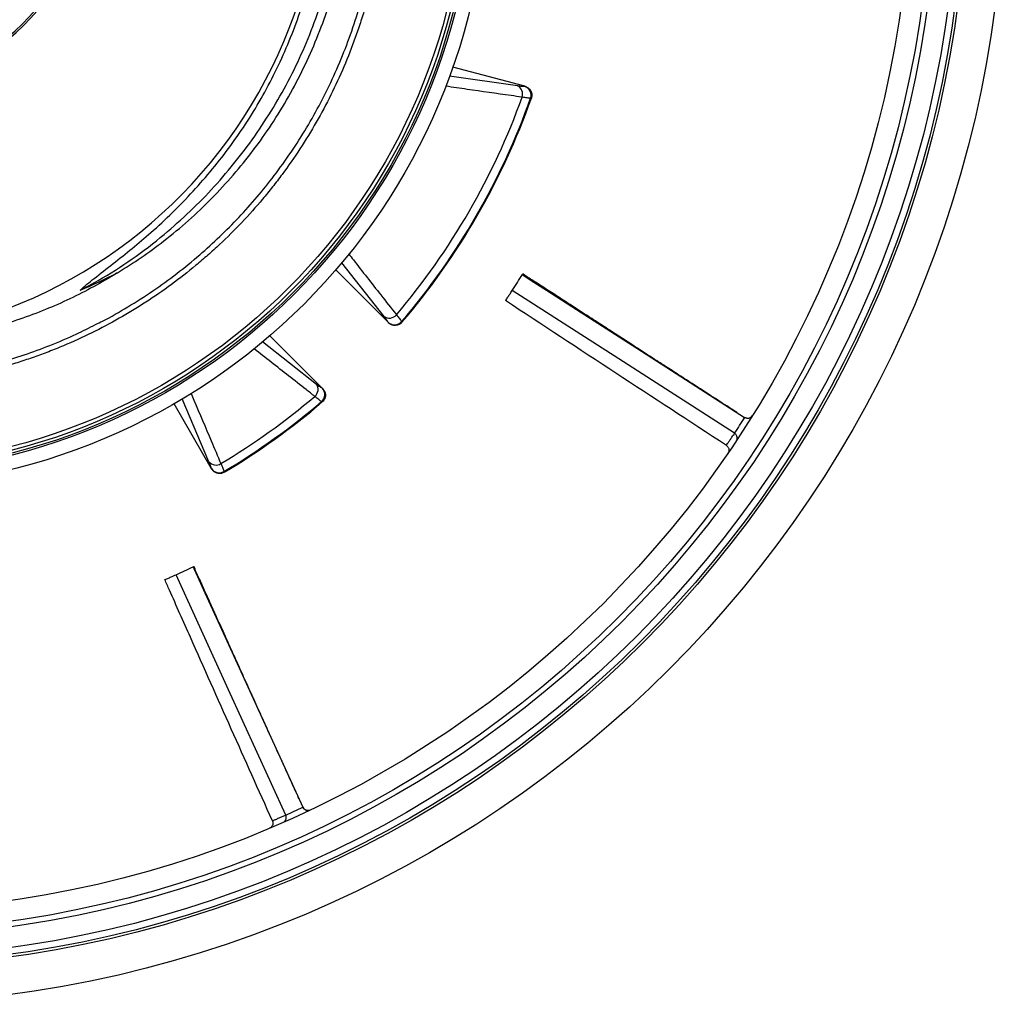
# Model space of a CAD drawing. Header units: millimetres. Extents: x 1308 to 2538, y 1294 to 2524.
# Tile 8 of 13: x 2008 to 2538, y 1294 to 1823. Entities that reach past the tile are written whole.
import ezdxf

# ---------------------------------------------------------------- set-up
doc = ezdxf.new("R2010")
doc.units = ezdxf.units.MM

msp = doc.modelspace()

# ---------------------------------------------------------------- linework, layer by layer
at = {"color": 7, "linetype": 'Continuous', "lineweight": 25}
for p, q in [((2279.86, 1787.32), (2241.22, 1797.67)), ((2279.75, 1787.31), (2279.86, 1787.32)), ((2283.4, 1780.91), (2282.98, 1780.9)), ((2178.26, 1688.61), (2206.54, 1660.33)), ((2206.54, 1660.33), (2206.49, 1660.43)), ((2213.67, 1660.83), (2213.86, 1660.47)), ((2171.19, 1624.97), (2142.9, 1653.26)), ((2171.09, 1625.03), (2171.19, 1624.97)), ((2111.46, 1581.8), (2091.34, 1616.65)), ((2171.05, 1617.65), (2170.68, 1617.85)), ((2111.46, 1581.8), (2111.43, 1581.91)), ((2118.2, 1580.28), (2118.29, 1579.88))]:
    msp.add_line(p, q, dxfattribs=at)
at = {"color": 1, "linetype": 'Continuous', "lineweight": 25}
for p, q in [((2239.36, 1792.95), (2275.87, 1787.66)), ((2204.26, 1663.61), (2181.51, 1692.47)), ((2138.95, 1650.08), (2167.91, 1627.26)), ((2110.12, 1585.51), (2095.67, 1619.31))]:
    msp.add_line(p, q, dxfattribs=at)
at = {"color": 7, "linetype": 'Continuous', "lineweight": 25, "flags": 128}
for points in [[(2278.59, 1686.08), (2279.31, 1685.62), (2283.36, 1683.02), (2291.46, 1677.81), (2307.65, 1667.41), (2340.04, 1646.6), (2398.03, 1609.33)], [(2392.57, 1600.83), (2330.37, 1640.8), (2273.13, 1677.59)], [(2151.39, 1395.65), (2120.68, 1462.9), (2092.41, 1524.79)], [(2101.6, 1528.99), (2101.96, 1528.21), (2103.95, 1523.83), (2107.95, 1515.08), (2115.95, 1497.57), (2131.94, 1462.55), (2160.58, 1399.84)]]:
    msp.add_lwpolyline(points, dxfattribs=at)
at = {"color": 7, "linetype": 'Continuous', "lineweight": 25}
for radius in [615, 595, 593.6, 590.07, 579, 576, 565, 337.5, 330, 329, 327.5, 325.5]:
    msp.add_circle((1922.59, 1908.93), radius, dxfattribs=at)
for centre, radius, start, end in [((1922.59, 1908.93), 125, 279.2069, 80.7931), ((1922.59, 1908.93), 124, 279.2818, 80.7182), ((1908.01, 1913.53), 263, 277.6513, 23.3134), ((2273.74, 1783.19), 4.95, 339.8712, 64.5111), ((2278.2, 1782.51), 5.05, 341.372, 72.0938), ((1922.59, 1908.93), 377.94, 319.7071, 340.2929), ((1922.59, 1908.93), 382.46, 319.5579, 340.4421), ((1922.59, 1908.93), 382.85, 319.5357, 340.4643), ((1922.59, 1908.93), 420, 326.577, 327.9548), ((2207.06, 1667.69), 4.95, 235.4879, 320.1297), ((2209.88, 1664.17), 5.05, 227.9062, 318.6282), ((2163.83, 1624.46), 4.95, 309.8703, 34.5121), ((2167.35, 1621.64), 5.05, 311.3718, 42.0938), ((1922.59, 1908.93), 377.94, 300.8708, 310.2929), ((1922.59, 1908.93), 382.46, 300.7604, 310.4421), ((1922.59, 1908.93), 382.85, 300.7421, 310.4643), ((1922.59, 1908.93), 562, 326.7528, 327.7825), ((2399.69, 1611.9), 3, 237.3491, 328.0906), ((2113.88, 1588.66), 4.9, 219.9973, 302.5357), ((2115.67, 1584.63), 5.04, 212.7473, 300.1248), ((1922.59, 1908.93), 420, 293.8497, 295.2276), ((1922.59, 1908.93), 562, 294.0255, 295.0552), ((2163.36, 1401.12), 3, 204.6239, 295.3616)]:
    msp.add_arc(centre, radius, start, end, dxfattribs=at)
msp.add_ellipse((1908.01, 2009.92), major_axis=(0, 359.73), ratio=0.963433, start_param=3.53523, end_param=3.598839, dxfattribs=at)
for points, knots in [([(2164.26, 2055.77), (2170.12, 2046.13), (2175.37, 2036.2), (2182.34, 2020.85), (2184.51, 2015.67), (2187.55, 2007.77), (2188.52, 2005.13), (2190.38, 1999.83), (2191.26, 1997.17), (2195.5, 1983.84), (2198.23, 1973.04), (2202.41, 1951.21), (2203.86, 1940.16), (2204.86, 1926.19), (2205.02, 1923.39), (2205.25, 1917.77), (2205.32, 1914.95), (2205.42, 1906.51), (2205.31, 1900.91), (2204.51, 1884.17), (2203.31, 1873.11), (2199.64, 1851.18), (2197.15, 1840.3), (2193.21, 1826.83), (2192.38, 1824.14), (2190.64, 1818.78), (2189.73, 1816.12), (2186.9, 1808.19), (2184.86, 1802.99), (2178.29, 1787.6), (2173.33, 1777.65), (2162.26, 1758.34), (2156.14, 1749), (2147.74, 1737.7), (2146.03, 1735.46), (2142.54, 1731.05), (2140.76, 1728.87), (2135.34, 1722.42), (2131.6, 1718.23), (2123.89, 1710.09), (2119.91, 1706.13), (2113.76, 1700.37), (2111.68, 1698.47), (2107.46, 1694.75), (2105.31, 1692.91), (2094.5, 1683.93), (2085.51, 1677.31), (2066.83, 1665.22), (2057.16, 1659.73), (2042.14, 1652.34), (2037.04, 1650.02), (2029.27, 1646.75), (2026.66, 1645.7), (2021.39, 1643.68), (2016.11, 1641.73), (2010.76, 1639.94), (2005.39, 1638.24), (2002.69, 1637.42), (1994.56, 1635.1), (1989.1, 1633.72), (1983.59, 1632.5)], [0, 0, 0, 0, 0.0625, 0.0625, 0.09375, 0.09375, 0.109375, 0.109375, 0.125, 0.125, 0.1875, 0.1875, 0.25, 0.25, 0.265625, 0.265625, 0.28125, 0.28125, 0.3125, 0.3125, 0.375, 0.375, 0.4375, 0.4375, 0.453125, 0.453125, 0.46875, 0.46875, 0.5, 0.5, 0.5625, 0.5625, 0.625, 0.625, 0.640625, 0.640625, 0.65625, 0.65625, 0.6875, 0.6875, 0.71875, 0.71875, 0.734375, 0.734375, 0.75, 0.75, 0.8125, 0.8125, 0.875, 0.875, 0.90625, 0.90625, 0.921875, 0.921875, 0.9375, 0.953125, 0.953125, 0.96875, 0.96875, 1, 1, 1, 1]), ([(2049.23, 1659.29), (2050.48, 1659.9), (2056.38, 1662.77), (2066.65, 1668.73), (2079.97, 1677.2), (2092.87, 1686.55), (2104.88, 1696.32), (2116, 1706.42), (2126.29, 1716.8), (2136.06, 1727.74), (2145.45, 1739.43), (2154.35, 1751.83), (2162.7, 1764.94), (2170.39, 1778.63), (2177.36, 1792.86), (2183.56, 1807.6), (2188.87, 1822.53), (2193.28, 1837.59), (2196.82, 1852.72), (2199.55, 1868.18), (2201.41, 1883.91), (2202.38, 1899.88), (2202.45, 1915.72), (2201.62, 1931.39), (2199.95, 1946.83), (2197.39, 1962.3), (2193.94, 1977.75), (2189.57, 1993.12), (2184.99, 2006.34), (2180.54, 2017.46), (2176.5, 2026.61), (2172.12, 2035.61), (2167.24, 2044.86), (2163.62, 2050.98), (2161.71, 2054.22)], [0, 0, 0, 0, 0.009081, 0.042659, 0.077208, 0.111785, 0.146335, 0.17791, 0.209485, 0.241408, 0.27333, 0.307026, 0.340748, 0.374444, 0.409119, 0.443823, 0.478498, 0.512194, 0.545916, 0.579611, 0.614288, 0.648992, 0.683669, 0.717337, 0.751031, 0.784699, 0.819347, 0.854024, 0.888673, 0.910324, 0.931976, 0.953739, 0.975501, 1, 1, 1, 1]), ([(2061.02, 1687.14), (2065.28, 1689.82), (2073.81, 1695.18), (2086.54, 1704.53), (2099.22, 1715.06), (2111.67, 1726.91), (2123.32, 1739.52), (2134.08, 1752.82), (2144.02, 1766.87), (2153.05, 1781.66), (2161.17, 1797.14), (2168.26, 1813.1), (2174.3, 1829.44), (2179.36, 1846.43), (2183.33, 1864.03), (2186.15, 1882.22), (2187.73, 1900.56), (2188.06, 1918.94), (2187.12, 1937.38), (2184.84, 1955.81), (2181.26, 1974.17), (2176.37, 1992.27), (2170.64, 2009.23), (2165.95, 2019.9), (2163.78, 2024.83)], [0, 0, 0, 0, 0.038473, 0.076945, 0.120869, 0.164933, 0.20905, 0.253124, 0.297055, 0.342211, 0.387503, 0.432846, 0.478147, 0.523311, 0.571153, 0.619154, 0.667207, 0.715204, 0.763043, 0.811658, 0.86044, 0.90928, 0.958066, 1, 1, 1, 1]), ([(2086.07, 1707.71), (2090.76, 1711.79), (2100.15, 1719.94), (2113.11, 1733.31), (2125.17, 1747.42), (2136.2, 1762.3), (2146.16, 1777.87), (2155.01, 1794.05), (2162.71, 1810.78), (2169.22, 1827.96), (2174.52, 1845.54), (2178.57, 1863.41), (2181.36, 1881.52), (2182.88, 1899.76), (2183.12, 1918.06), (2182.08, 1936.34), (2179.76, 1954.5), (2176.19, 1972.47), (2171.33, 1990.16), (2165.64, 2006.73), (2161, 2017.14), (2158.86, 2021.96)], [0, 0, 0, 0, 0.053024, 0.106046, 0.15907, 0.212092, 0.265115, 0.318138, 0.371161, 0.424183, 0.477207, 0.530229, 0.583253, 0.636275, 0.689299, 0.742321, 0.795345, 0.848367, 0.901391, 0.954413, 1, 1, 1, 1]), ([(2040.94, 1677.7), (2042.12, 1678.78), (2044.5, 1680.95), (2050.47, 1685.67), (2058.63, 1692.04), (2068.93, 1700.15), (2079.68, 1709.19), (2090.62, 1719.4), (2101.7, 1730.82), (2112.15, 1742.83), (2121.91, 1755.39), (2130.97, 1768.57), (2139.26, 1782.39), (2146.76, 1796.8), (2153.4, 1811.65), (2159.14, 1826.88), (2163.95, 1842.4), (2167.93, 1858.75), (2170.94, 1875.94), (2172.83, 1893.94), (2173.52, 1912.04), (2172.99, 1930.13), (2171.24, 1948.07), (2168.25, 1965.79), (2164.1, 1983.27), (2158.68, 2000.4), (2154.43, 2012.17), (2151.67, 2018.05), (2151.46, 2018.51)], [0, 0, 0, 0, 0.012652, 0.025321, 0.058969, 0.09264, 0.126298, 0.167026, 0.207849, 0.248693, 0.289493, 0.330202, 0.371721, 0.413393, 0.455141, 0.496888, 0.538556, 0.580073, 0.626334, 0.672756, 0.719232, 0.765654, 0.811915, 0.857828, 0.903899, 0.950023, 0.996093, 1, 1, 1, 1]), ([(2275.87, 1787.66), (2276.67, 1787.55), (2278.27, 1787.34), (2279.25, 1787.32), (2279.75, 1787.31)], [0, 0, 0, 0, 0.492682, 1, 1, 1, 1]), ([(2279.86, 1787.32), (2280.2, 1787.23), (2280.52, 1787.11), (2280.98, 1786.88), (2281.13, 1786.8), (2281.42, 1786.62), (2281.56, 1786.52), (2281.97, 1786.21), (2282.22, 1785.98), (2282.68, 1785.47), (2282.88, 1785.18), (2283.21, 1784.59), (2283.35, 1784.27), (2283.51, 1783.78), (2283.55, 1783.61), (2283.62, 1783.28), (2283.66, 1782.94), (2283.68, 1782.6), (2283.67, 1782.25), (2283.66, 1782.08), (2283.59, 1781.57), (2283.51, 1781.23), (2283.4, 1780.91)], [0, 0, 0, 0, 0.125, 0.125, 0.1875, 0.1875, 0.25, 0.25, 0.375, 0.375, 0.5, 0.5, 0.625, 0.625, 0.6875, 0.6875, 0.75, 0.8125, 0.8125, 0.875, 0.875, 1, 1, 1, 1]), ([(2282.98, 1780.9), (2282.42, 1780.93), (2281.26, 1781.01), (2279.36, 1781.32), (2278.39, 1781.48)], [0, 0, 0, 0, 0.492648, 1, 1, 1, 1]), ([(2040.94, 1677.7), (2044.2, 1679.39), (2053.71, 1684.59), (2068.94, 1694.25), (2080.47, 1703.04), (2086.07, 1707.71)], [0.78605332, 0.78605332, 0.78605332, 0.78605332, 0.7997499, 0.82649324, 0.85323657, 0.85323657, 0.85323657, 0.85323657]), ([(2061.02, 1687.14), (2060.84, 1687.03), (2056.61, 1684.4), (2048.16, 1679.49), (2035.39, 1672.98), (2022.15, 1667.13), (2008.46, 1662.01), (1994.37, 1657.65), (1980.17, 1654.13), (1965.92, 1651.46), (1951.6, 1649.62), (1937.14, 1648.52), (1927.44, 1648.49), (1922.59, 1648.47)], [0, 0, 0, 0, 0.004301, 0.102556, 0.200887, 0.299141, 0.400327, 0.501599, 0.602786, 0.701453, 0.80012, 0.90006, 1, 1, 1, 1]), ([(2278.59, 1686.08), (2278.62, 1686.13), (2278.76, 1686.35), (2278.9, 1686.57), (2278.88, 1686.54), (2278.88, 1686.54)], [0, 0, 0, 0, 0.176933, 0.885173, 1, 1, 1, 1]), ([(2393.77, 1612.06), (2391.99, 1613.21), (2386.96, 1616.46), (2378.97, 1621.62), (2370.07, 1627.37), (2362.04, 1632.57), (2355.22, 1636.98), (2349.55, 1640.65), (2344.85, 1643.69), (2340.52, 1646.49), (2336.39, 1649.17), (2332.34, 1651.78), (2327.13, 1655.16), (2320.68, 1659.34), (2312.61, 1664.56), (2304.66, 1669.71), (2296.95, 1674.71), (2290.11, 1679.11), (2284.81, 1682.59), (2281.22, 1684.8), (2279.7, 1685.95), (2279.06, 1686.44), (2278.91, 1686.55), (2278.9, 1686.56)], [0, 0, 0, 0, 0.046469, 0.131043, 0.208439, 0.27833, 0.340473, 0.386214, 0.426389, 0.46305, 0.498966, 0.534136, 0.568547, 0.635047, 0.702318, 0.778969, 0.842669, 0.904073, 0.957147, 0.981756, 0.995852, 0.999552, 1, 1, 1, 1]), ([(2269.47, 1672.13), (2269.68, 1672.43), (2270.09, 1673.03), (2271.25, 1674.76), (2272.43, 1676.53), (2272.9, 1677.23), (2273.13, 1677.59)], [0, 0, 0, 0, 0.2498479, 0.4998888, 0.7500257, 1, 1, 1, 1]), ([(2206.49, 1660.43), (2206.24, 1660.84), (2205.74, 1661.68), (2204.76, 1662.96), (2204.26, 1663.61)], [0, 0, 0, 0, 0.492666, 1, 1, 1, 1]), ([(2210.86, 1664.52), (2211.47, 1663.78), (2212.7, 1662.29), (2213.34, 1661.32), (2213.67, 1660.83)], [0, 0, 0, 0, 0.492649, 1, 1, 1, 1]), ([(1982.92, 1635.06), (1983.36, 1635.15), (1988.26, 1636.16), (1997.59, 1638.74), (2011.11, 1642.91), (2024.94, 1648.06), (2037.78, 1653.49), (2045.77, 1657.54), (2049.23, 1659.29)], [0, 0, 0, 0, 0.018753, 0.206914, 0.405247, 0.613949, 0.833182, 1, 1, 1, 1]), ([(2213.86, 1660.47), (2213.47, 1660.09), (2212.69, 1659.34), (2211.13, 1658.79), (2209.5, 1658.75), (2207.86, 1659.23), (2206.99, 1659.96), (2206.54, 1660.33)], [0, 0, 0, 0, 0.196312, 0.392669, 0.58879, 0.789832, 1, 1, 1, 1]), ([(2167.91, 1627.26), (2168.54, 1626.77), (2169.83, 1625.79), (2170.67, 1625.28), (2171.09, 1625.03)], [0, 0, 0, 0, 0.492682, 1, 1, 1, 1]), ([(2171.19, 1624.97), (2171.57, 1624.51), (2172.33, 1623.59), (2172.8, 1621.84), (2172.68, 1620.11), (2172.05, 1618.65), (2171.35, 1617.96), (2171.05, 1617.65)], [0, 0, 0, 0, 0.216577, 0.433434, 0.642948, 0.843404, 1, 1, 1, 1]), ([(2170.68, 1617.85), (2170.21, 1618.17), (2169.25, 1618.81), (2167.76, 1620.03), (2167, 1620.65)], [0, 0, 0, 0, 0.492648, 1, 1, 1, 1]), ([(2402.15, 1610.18), (2402.14, 1610.18), (2401.97, 1609.9), (2401.51, 1609.39), (2400.61, 1608.91), (2399.63, 1608.8), (2398.78, 1608.93), (2398.3, 1609.18), (2398.06, 1609.31)], [0, 0, 0, 0, 0.001957, 0.246586, 0.51708, 0.715222, 0.85729, 1, 1, 1, 1]), ([(2388.22, 1594.34), (2388.23, 1594.36), (2388.36, 1594.55), (2388.85, 1595.25), (2389.85, 1596.77), (2390.98, 1598.32), (2391.88, 1600.18), (2392.57, 1599.98), (2392.57, 1600.83), (2392.57, 1600.83)], [0, 0, 0, 0, 0.019885, 0.220489, 0.421236, 0.614251, 0.807243, 0.999998, 1, 1, 1, 1]), ([(2393.57, 1596.84), (2393.57, 1596.84), (2393.74, 1597.09), (2394, 1597.69), (2394.04, 1598.67), (2393.73, 1599.59), (2393.25, 1600.31), (2392.81, 1600.64), (2392.6, 1600.81)], [0, 0, 0, 0, 0.001977, 0.239095, 0.507288, 0.707666, 0.853525, 1, 1, 1, 1]), ([(2388.22, 1594.34), (2388.39, 1594.23), (2388.54, 1594.1), (2388.82, 1593.83), (2388.95, 1593.67), (2389.18, 1593.34), (2389.27, 1593.17), (2389.42, 1592.8), (2389.48, 1592.6), (2389.56, 1592.22), (2389.58, 1592.02), (2389.58, 1591.62), (2389.56, 1591.42), (2389.48, 1591.03), (2389.42, 1590.84), (2389.26, 1590.47), (2389.17, 1590.29), (2389.06, 1590.13)], [0, 0, 0, 0, 0.125, 0.125, 0.25, 0.25, 0.375, 0.375, 0.5, 0.5, 0.625, 0.625, 0.75, 0.75, 0.875, 0.875, 1, 1, 1, 1]), ([(2111.43, 1581.91), (2111.3, 1582.36), (2111.05, 1583.28), (2110.43, 1584.76), (2110.12, 1585.51)], [0, 0, 0, 0, 0.492639, 1, 1, 1, 1]), ([(2116.51, 1584.53), (2116.89, 1583.67), (2117.67, 1581.91), (2118.02, 1580.83), (2118.2, 1580.28)], [0, 0, 0, 0, 0.492626, 1, 1, 1, 1]), ([(2118.29, 1579.88), (2117.8, 1579.65), (2116.82, 1579.19), (2115.16, 1579.17), (2113.84, 1579.58), (2112.62, 1580.33), (2111.9, 1581.07), (2111.52, 1581.69), (2111.46, 1581.8)], [0, 0, 0, 0, 0.20441, 0.40883, 0.613737, 0.724469, 0.950217, 1, 1, 1, 1]), ([(2086.38, 1522.18), (2086.72, 1522.33), (2087.39, 1522.61), (2089.3, 1523.43), (2091.25, 1524.28), (2092.03, 1524.62), (2092.41, 1524.79)], [0, 0, 0, 0, 0.2498479, 0.4998888, 0.7500257, 1, 1, 1, 1]), ([(2101.6, 1528.99), (2101.65, 1529.01), (2101.89, 1529.12), (2102.12, 1529.23), (2102.09, 1529.22), (2102.09, 1529.22)], [0, 0, 0, 0, 0.176933, 0.885173, 1, 1, 1, 1]), ([(2158.48, 1404.45), (2157.6, 1406.38), (2155.12, 1411.83), (2151.19, 1420.5), (2146.82, 1430.14), (2142.87, 1438.85), (2139.52, 1446.25), (2136.73, 1452.41), (2134.42, 1457.51), (2132.29, 1462.2), (2130.26, 1466.68), (2128.27, 1471.07), (2125.71, 1476.74), (2122.54, 1483.74), (2118.58, 1492.49), (2114.68, 1501.13), (2110.9, 1509.5), (2107.51, 1516.89), (2104.95, 1522.69), (2103.11, 1526.49), (2102.46, 1528.28), (2102.19, 1529.04), (2102.12, 1529.21), (2102.12, 1529.23)], [0, 0, 0, 0, 0.046469, 0.131043, 0.208439, 0.27833, 0.340473, 0.386214, 0.426389, 0.46305, 0.498966, 0.534136, 0.568547, 0.635047, 0.702318, 0.778969, 0.842669, 0.904072, 0.957147, 0.981756, 0.995852, 0.999552, 1, 1, 1, 1]), ([(2144.22, 1392.54), (2129.49, 1425.42), (2110.98, 1466.71), (2091.79, 1509.97), (2087.22, 1520.29), (2086.38, 1522.18)], [0, 0, 0, 0, 0.761416, 0.956262, 1, 1, 1, 1]), ([(2164.5, 1398.34), (2164.5, 1398.34), (2164.21, 1398.2), (2163.54, 1398.01), (2162.52, 1398.1), (2161.64, 1398.53), (2160.99, 1399.11), (2160.73, 1399.58), (2160.59, 1399.81)], [0, 0, 0, 0, 0.001957, 0.246587, 0.517082, 0.715221, 0.857296, 1, 1, 1, 1]), ([(2144.22, 1392.54), (2144.33, 1392.22), (2144.54, 1391.58), (2144.44, 1390.55), (2144.03, 1389.62), (2143.39, 1388.92), (2142.87, 1388.66), (2142.65, 1388.55)], [0, 0, 0, 0, 0.211279, 0.422542, 0.633945, 0.845649, 1, 1, 1, 1]), ([(2144.22, 1392.54), (2144.24, 1392.55), (2144.45, 1392.64), (2145.24, 1392.97), (2146.91, 1393.68), (2148.7, 1394.49), (2150.45, 1395.14), (2150.95, 1395.65), (2151.39, 1395.65), (2151.39, 1395.65)], [0, 0, 0, 0, 0.019885, 0.220489, 0.421236, 0.614251, 0.807243, 0.999998, 1, 1, 1, 1]), ([(2150.07, 1391.75), (2150.08, 1391.75), (2150.35, 1391.87), (2150.9, 1392.24), (2151.46, 1393.04), (2151.7, 1393.97), (2151.68, 1394.84), (2151.5, 1395.36), (2151.4, 1395.62)], [0, 0, 0, 0, 0.001974, 0.239097, 0.507286, 0.707671, 0.853527, 1, 1, 1, 1])]:
    msp.add_open_spline(points, degree=3, knots=knots, dxfattribs=at)
at = {"color": 1, "linetype": 'Continuous', "lineweight": 25}
for points, knots in [([(2278.39, 1781.48), (2276.43, 1781.76), (2266.6, 1783.16), (2252.92, 1785.11), (2241.19, 1786.78), (2237.35, 1787.33)], [0, 0, 0, 0, 0.143922, 0.719609, 1, 1, 1, 1]), ([(2185.23, 1697.2), (2186.07, 1696.14), (2191.82, 1688.8), (2200.37, 1677.9), (2208.07, 1668.08), (2210.86, 1664.52)], [0, 0, 0, 0, 0.097886, 0.672459, 1, 1, 1, 1]), ([(2167, 1620.65), (2165.44, 1621.88), (2157.63, 1628.01), (2146.77, 1636.52), (2137.46, 1643.82), (2134.42, 1646.2)], [0, 0, 0, 0, 0.144131, 0.720656, 1, 1, 1, 1]), ([(2100.49, 1622.17), (2101, 1620.96), (2104.61, 1612.49), (2109.95, 1599.94), (2114.78, 1588.61), (2116.51, 1584.53)], [0, 0, 0, 0, 0.096284, 0.674906, 1, 1, 1, 1]), ([(2398.03, 1609.33), (2398.03, 1609.33), (2398.03, 1609.33), (2398.03, 1609.34), (2398.04, 1609.35)], [0, 0, 0, 0, 0.000031, 1, 1, 1, 1]), ([(2160.58, 1399.84), (2160.58, 1399.84), (2160.58, 1399.84), (2160.59, 1399.85), (2160.6, 1399.86)], [0, 0, 0, 0, 0.000031, 1, 1, 1, 1])]:
    msp.add_open_spline(points, degree=3, knots=knots, dxfattribs=at)
at = {"color": 7, "linetype": 'Continuous', "lineweight": 25}
msp.add_open_spline([(2388.22, 1594.34), (2348.56, 1620.15), (2308.98, 1646.09), (2269.47, 1672.13)], degree=3, dxfattribs=at)

doc.saveas('drawing.dxf')
